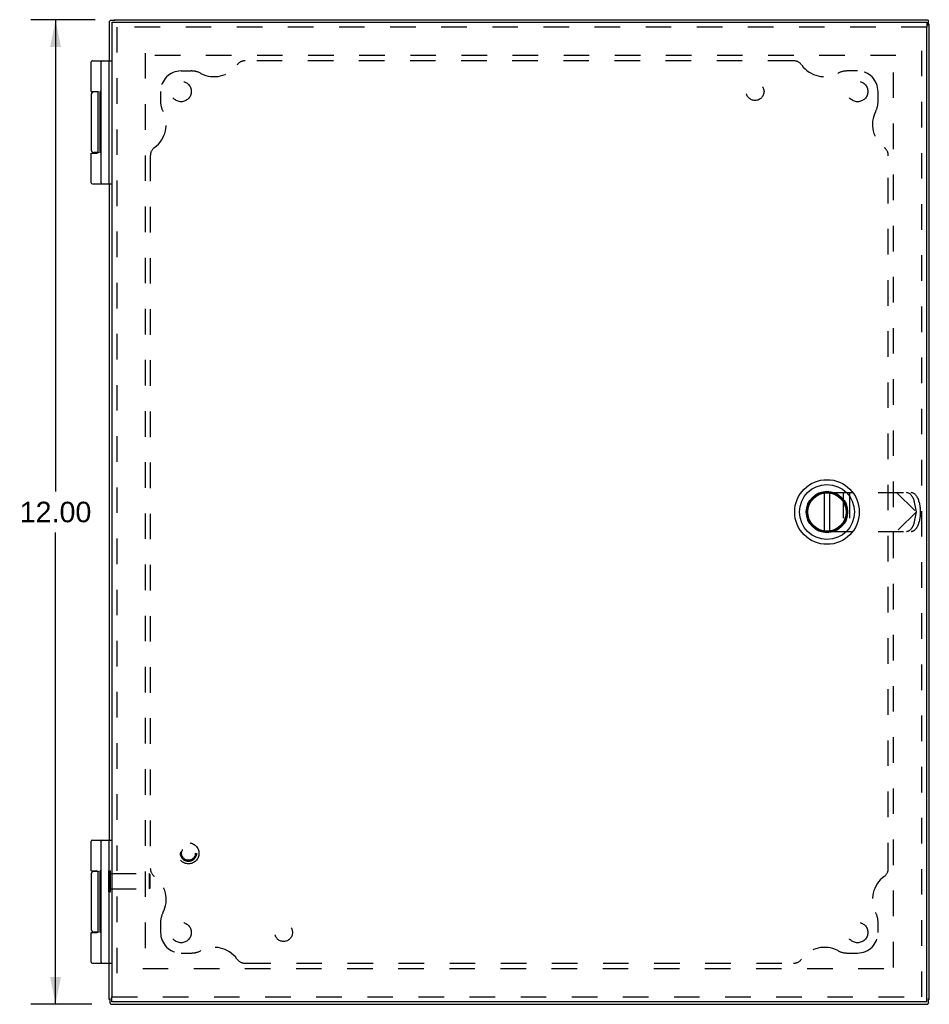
# Model space of a CAD drawing. Header units: inches. Extents: x 0 to 56.7, y 0 to 36.7.
# Tile 14 of 37: x 15.2 to 26.3, y 12.9 to 24.9. Entities that reach past the tile are written whole.
import ezdxf

# ---------------------------------------------------------------- set-up
doc = ezdxf.new("R2010")
doc.units = ezdxf.units.IN
doc.header["$LTSCALE"] = 3.116667
doc.header["$MEASUREMENT"] = 0
doc.linetypes.add('HIDDEN', pattern=[0.2, 0.1, -0.1])
doc.layers.get('0').update_dxf_attribs({"linetype": 'CONTINUOUS'})
for name, color, linetype in [('DEFAULT_2', 8, 'HIDDEN'), ('DIMENSIONS', 7, 'CONTINUOUS'), ('DOOR_ASSEMBLY', 7, 'CONTINUOUS'), ('SUBPANEL', 7, 'CONTINUOUS')]:
    doc.layers.add(name, color=color, linetype=linetype)
doc.styles.get("Standard").update_dxf_attribs({"font": 'arial.ttf'})
doc.dimstyles.new('DIMSTYLE_1', dxfattribs={"dimtxt": 0.25, "dimasz": 0.333333, "dimexe": 0.09, "dimexo": 0.07, "dimgap": 0.0375, "dimtad": 0, "dimtih": 1, "dimtoh": 1, "dimzin": 4, "dimdsep": 46, "dimtxsty": 'Standard', "dimblk": '_FILLED', "dimblk1": '_FILLED', "dimblk2": '_FILLED', "dimcen": 0.09, "dimadec": 3, "dimazin": 1, "dimtfac": 1, "dimtdec": 3, "dimtofl": 0, "dimtmove": 0, "dimatfit": 3, "dimldrblk": '_FILLED', "dimfxl": 0, "dimtolj": 1, "dimtzin": 4, "dimarcsym": 0})

# ---------------------------------------------------------------- blocks, each defined once
blk = doc.blocks.new('_FILLED')
at = {"color": 0, "linetype": 'ByBlock'}
blk.add_solid([(0, 0), (-1, 0.2), (-1, -0.2)], dxfattribs=at)
blk = doc.blocks.new('*D10')
at = {"layer": 'DIMENSIONS', "color": 2, "linetype": 'Continuous'}
for p, q in [((16.138, 24.889), (15.353, 24.889)), ((15.653, 24.889), (15.653, 19.139)), ((15.653, 12.889), (15.653, 18.639)), ((16.096, 12.889), (15.353, 12.889))]:
    blk.add_line(p, q, dxfattribs=at)
at = {"layer": 'DIMENSIONS', "color": 2, "linetype": 'Continuous', "xscale": 0.3333333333, "yscale": 0.3333333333, "zscale": 0.3333333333}
for p, rotation in [((15.653, 24.889), 90), ((15.653, 12.889), 270)]:
    blk.add_blockref('_FILLED', p, dxfattribs=dict(at, rotation=rotation))
at = {"layer": 'DIMENSIONS', "color": 2, "linetype": 'Continuous', "insert": (15.653, 19.014), "char_height": 0.25, "width": 0.87361, "attachment_point": 2, "line_spacing_factor": 0.9}
blk.add_mtext('12.00', dxfattribs=at)

msp = doc.modelspace()

# ---------------------------------------------------------------- linework, layer by layer
at = {"color": 3, "linetype": 'Continuous'}
for p, q in [((16.309, 24.869), (16.309, 24.389)), ((16.309, 24.869), (16.31, 24.869)), ((16.369, 24.889), (26.289, 24.889)), ((26.289, 24.889), (26.289, 24.888)), ((26.309, 12.949), (26.309, 24.829)), ((16.309, 22.889), (16.309, 14.889)), ((16.309, 12.949), (16.309, 13.389)), ((16.329, 12.889), (16.329, 12.89)), ((16.329, 12.889), (26.289, 12.889)), ((26.289, 12.889), (26.289, 12.89))]:
    msp.add_line(p, q, dxfattribs=at)
at = {"color": 7, "linetype": 'Continuous'}
for p, q in [((16.379, 24.881), (16.328, 24.881)), ((16.369, 24.889), (16.369, 24.881)), ((26.301, 24.819), (26.301, 24.87)), ((26.309, 24.829), (26.301, 24.829)), ((16.309, 22.889), (16.309, 24.389)), ((16.309, 13.389), (16.309, 14.889)), ((16.317, 12.949), (16.309, 12.949)), ((16.317, 12.959), (16.317, 12.908)), ((26.301, 12.908), (26.301, 12.959)), ((26.309, 12.949), (26.301, 12.949))]:
    msp.add_line(p, q, dxfattribs=at)
at = {"color": 3, "linetype": 'Continuous'}
for points in [[(16.31, 24.869), (16.31, 24.869), (16.311, 24.869), (16.311, 24.869), (16.312, 24.87), (16.313, 24.87), (16.314, 24.871), (16.315, 24.872), (16.316, 24.873), (16.317, 24.874), (16.318, 24.875), (16.319, 24.876), (16.32, 24.877)], [(16.328, 24.881), (16.327, 24.881), (16.326, 24.881), (16.325, 24.88), (16.324, 24.88), (16.323, 24.879), (16.322, 24.879), (16.321, 24.878), (16.32, 24.877)], [(26.289, 24.888), (26.289, 24.888), (26.289, 24.888), (26.289, 24.887), (26.29, 24.886), (26.29, 24.885), (26.291, 24.884), (26.292, 24.884), (26.293, 24.882), (26.294, 24.881), (26.295, 24.88), (26.296, 24.879), (26.297, 24.878)], [(26.301, 24.87), (26.301, 24.871), (26.301, 24.872), (26.3, 24.873), (26.3, 24.874), (26.299, 24.875), (26.299, 24.876), (26.298, 24.877), (26.297, 24.878)], [(16.317, 12.908), (16.317, 12.907), (16.318, 12.906), (16.318, 12.905), (16.318, 12.904), (16.319, 12.903), (16.319, 12.902), (16.32, 12.901), (16.321, 12.9)], [(16.329, 12.89), (16.329, 12.89), (16.329, 12.89), (16.329, 12.891), (16.328, 12.892), (16.328, 12.893), (16.327, 12.894), (16.326, 12.894), (16.325, 12.896), (16.324, 12.897), (16.323, 12.898), (16.322, 12.899), (16.321, 12.9)], [(26.289, 12.89), (26.289, 12.89), (26.289, 12.89), (26.289, 12.891), (26.29, 12.892), (26.29, 12.893), (26.291, 12.894), (26.292, 12.894), (26.293, 12.896), (26.294, 12.897), (26.295, 12.898), (26.296, 12.899), (26.297, 12.9)], [(26.301, 12.908), (26.301, 12.907), (26.301, 12.906), (26.3, 12.905), (26.3, 12.904), (26.299, 12.903), (26.299, 12.902), (26.298, 12.901), (26.297, 12.9)]]:
    msp.add_lwpolyline(points, dxfattribs=at)
at = {"layer": 'DEFAULT_2', "color": 8, "linetype": 'HIDDEN'}
for p, q in [((16.747, 24.482), (16.747, 13.339)), ((25.902, 24.451), (16.759, 24.451)), ((25.871, 13.339), (25.871, 24.439)), ((16.305, 14.261), (16.305, 14.517)), ((16.305, 14.517), (16.323, 14.517)), ((16.323, 14.261), (16.323, 14.517)), ((16.323, 14.483), (16.795, 14.483)), ((16.805, 14.473), (16.795, 14.483)), ((16.795, 14.483), (16.795, 14.295)), ((16.805, 14.473), (16.805, 14.305)), ((16.323, 14.295), (16.795, 14.295)), ((16.805, 14.305), (16.795, 14.295)), ((16.305, 14.261), (16.323, 14.261)), ((16.716, 13.327), (25.902, 13.327))]:
    msp.add_line(p, q, dxfattribs=at)
at = {"layer": 'DOOR_ASSEMBLY', "color": 7, "linetype": 'Continuous'}
for p, q in [((16.339, 24.859), (16.339, 24.799)), ((26.279, 24.859), (26.279, 24.799)), ((16.089, 24.014), (16.089, 24.376)), ((16.102, 24.389), (16.339, 24.389)), ((16.209, 22.902), (16.209, 24.376)), ((16.173, 24.009), (16.119, 24.009)), ((16.168, 24.012), (16.168, 24.009)), ((16.174, 23.274), (16.174, 24.004)), ((16.199, 23.266), (16.199, 24.015)), ((16.209, 24.015), (16.199, 24.015)), ((16.209, 24.01), (16.199, 24.01)), ((16.089, 23.979), (16.089, 23.299)), ((16.209, 23.912), (16.199, 23.912)), ((16.209, 23.764), (16.199, 23.764)), ((16.209, 23.529), (16.199, 23.529)), ((16.209, 23.514), (16.199, 23.514)), ((16.089, 22.902), (16.089, 23.264)), ((16.089, 23.264), (16.159, 23.264)), ((16.173, 23.269), (16.119, 23.269)), ((16.168, 23.269), (16.168, 23.266)), ((16.209, 23.266), (16.199, 23.266)), ((16.102, 22.889), (16.339, 22.889)), ((25.026, 19.121), (25.026, 19.127)), ((25.029, 18.657), (25.029, 19.121)), ((25.092, 19.121), (25.092, 18.657)), ((25.095, 19.127), (25.095, 19.121)), ((24.823, 18.923), (24.829, 18.923)), ((24.829, 18.855), (24.823, 18.855)), ((25.292, 18.923), (25.298, 18.923)), ((25.298, 18.855), (25.292, 18.855)), ((25.026, 18.651), (25.026, 18.657)), ((25.095, 18.657), (25.095, 18.651)), ((16.102, 14.889), (16.339, 14.889)), ((16.089, 14.514), (16.089, 14.876)), ((16.209, 13.402), (16.209, 14.876)), ((16.089, 14.479), (16.089, 13.799)), ((16.173, 14.509), (16.119, 14.509)), ((16.168, 14.512), (16.168, 14.509)), ((16.174, 13.774), (16.174, 14.504)), ((16.199, 13.766), (16.199, 14.515)), ((16.209, 14.515), (16.199, 14.515)), ((16.209, 14.51), (16.199, 14.51)), ((16.209, 14.412), (16.199, 14.412)), ((16.209, 14.264), (16.199, 14.264)), ((16.209, 14.029), (16.199, 14.029)), ((16.209, 14.014), (16.199, 14.014)), ((16.089, 13.402), (16.089, 13.764)), ((16.089, 13.764), (16.159, 13.764)), ((16.173, 13.769), (16.119, 13.769)), ((16.168, 13.769), (16.168, 13.766)), ((16.209, 13.766), (16.199, 13.766)), ((16.102, 13.389), (16.339, 13.389)), ((16.339, 12.919), (16.339, 12.979)), ((26.279, 12.919), (26.279, 12.979))]:
    msp.add_line(p, q, dxfattribs=at)
at = {"layer": 'DOOR_ASSEMBLY', "color": 3, "linetype": 'Continuous'}
for p, q in [((16.339, 24.859), (26.279, 24.859)), ((16.339, 24.799), (16.339, 12.979)), ((26.279, 12.979), (26.279, 24.799)), ((26.279, 12.919), (16.339, 12.919))]:
    msp.add_line(p, q, dxfattribs=at)
at = {"layer": 'DOOR_ASSEMBLY', "color": 8, "linetype": 'HIDDEN'}
for p, q in [((26.279, 24.799), (16.339, 24.799)), ((16.399, 24.799), (16.399, 12.979)), ((26.219, 12.979), (26.219, 24.799)), ((25.061, 19.125), (26.09, 19.125)), ((25.257, 19.125), (25.257, 18.653)), ((25.336, 19.125), (25.336, 18.653)), ((25.91, 19.125), (26.151, 18.889)), ((26.151, 18.889), (26.129, 19.007)), ((26.186, 19.007), (26.199, 18.941)), ((26.151, 18.889), (25.91, 18.653)), ((26.129, 18.771), (26.151, 18.889)), ((26.202, 18.871), (26.202, 18.907)), ((26.199, 18.837), (26.186, 18.771)), ((25.061, 18.653), (26.09, 18.653)), ((16.339, 12.979), (26.279, 12.979))]:
    msp.add_line(p, q, dxfattribs=at)
at = {"layer": 'DOOR_ASSEMBLY', "color": 7, "linetype": 'Continuous'}
for points in [[(16.089, 24.014), (16.159, 24.014), (16.159, 24.014), (16.16, 24.014), (16.16, 24.014), (16.161, 24.014), (16.161, 24.014), (16.162, 24.014), (16.162, 24.014), (16.163, 24.014), (16.163, 24.014), (16.164, 24.014), (16.164, 24.014), (16.165, 24.013), (16.165, 24.013), (16.165, 24.013), (16.166, 24.013), (16.166, 24.013), (16.166, 24.013), (16.167, 24.013), (16.167, 24.013), (16.167, 24.013), (16.168, 24.013), (16.168, 24.013), (16.168, 24.013), (16.168, 24.012), (16.169, 24.012), (16.169, 24.012), (16.169, 24.012), (16.169, 24.012), (16.169, 24.012), (16.17, 24.012), (16.17, 24.012), (16.17, 24.011), (16.17, 24.011), (16.17, 24.011), (16.171, 24.011), (16.171, 24.011), (16.171, 24.011), (16.171, 24.011), (16.171, 24.011), (16.171, 24.011), (16.171, 24.01), (16.172, 24.01), (16.172, 24.01), (16.172, 24.01), (16.172, 24.01), (16.172, 24.01), (16.172, 24.01), (16.172, 24.01), (16.172, 24.009), (16.172, 24.009), (16.172, 24.009), (16.173, 24.009), (16.173, 24.009), (16.173, 24.009), (16.173, 24.009), (16.173, 24.009), (16.173, 24.008), (16.173, 24.008), (16.173, 24.008), (16.173, 24.008), (16.173, 24.008), (16.173, 24.008), (16.173, 24.008), (16.173, 24.008), (16.173, 24.008), (16.174, 24.007), (16.174, 24.007), (16.174, 24.007), (16.174, 24.007), (16.174, 24.007), (16.174, 24.007), (16.174, 24.007), (16.174, 24.007), (16.174, 24.006), (16.174, 24.006), (16.174, 24.006), (16.174, 24.006), (16.174, 24.006), (16.174, 24.006), (16.174, 24.006), (16.174, 24.006), (16.174, 24.006), (16.174, 24.005), (16.174, 24.005), (16.174, 24.005), (16.174, 24.005), (16.174, 24.005), (16.174, 24.005), (16.174, 24.005), (16.174, 24.005), (16.174, 24.005), (16.174, 24.005), (16.174, 24.004), (16.174, 24.004), (16.174, 24.004), (16.174, 24.004), (16.174, 24.004)], [(16.174, 23.274), (16.174, 23.274), (16.174, 23.274), (16.174, 23.274), (16.174, 23.274), (16.174, 23.273), (16.174, 23.273), (16.174, 23.273), (16.174, 23.273), (16.174, 23.273), (16.174, 23.273), (16.174, 23.273), (16.174, 23.273), (16.174, 23.273), (16.174, 23.272), (16.174, 23.272), (16.174, 23.272), (16.174, 23.272), (16.174, 23.272), (16.174, 23.272), (16.174, 23.272), (16.174, 23.272), (16.174, 23.272), (16.174, 23.272), (16.174, 23.271), (16.174, 23.271), (16.174, 23.271), (16.174, 23.271), (16.174, 23.271), (16.174, 23.271), (16.174, 23.271), (16.174, 23.271), (16.173, 23.27), (16.173, 23.27), (16.173, 23.27), (16.173, 23.27), (16.173, 23.27), (16.173, 23.27), (16.173, 23.27), (16.173, 23.27), (16.173, 23.27), (16.173, 23.269), (16.173, 23.269), (16.173, 23.269), (16.173, 23.269), (16.173, 23.269), (16.172, 23.269), (16.172, 23.269), (16.172, 23.269), (16.172, 23.268), (16.172, 23.268), (16.172, 23.268), (16.172, 23.268), (16.172, 23.268), (16.172, 23.268), (16.172, 23.268), (16.171, 23.268), (16.171, 23.267), (16.171, 23.267), (16.171, 23.267), (16.171, 23.267), (16.171, 23.267), (16.171, 23.267), (16.17, 23.267), (16.17, 23.267), (16.17, 23.267), (16.17, 23.266), (16.17, 23.266), (16.169, 23.266), (16.169, 23.266), (16.169, 23.266), (16.169, 23.266), (16.169, 23.266), (16.168, 23.266), (16.168, 23.265), (16.168, 23.265), (16.168, 23.265), (16.167, 23.265), (16.167, 23.265), (16.167, 23.265), (16.166, 23.265), (16.166, 23.265), (16.166, 23.265), (16.165, 23.265), (16.165, 23.265), (16.165, 23.264), (16.164, 23.264), (16.164, 23.264), (16.163, 23.264), (16.163, 23.264), (16.162, 23.264), (16.162, 23.264), (16.161, 23.264), (16.161, 23.264), (16.16, 23.264), (16.16, 23.264), (16.159, 23.264), (16.159, 23.264)], [(16.089, 14.514), (16.159, 14.514), (16.159, 14.514), (16.16, 14.514), (16.16, 14.514), (16.161, 14.514), (16.161, 14.514), (16.162, 14.514), (16.162, 14.514), (16.163, 14.514), (16.163, 14.514), (16.164, 14.514), (16.164, 14.514), (16.165, 14.513), (16.165, 14.513), (16.165, 14.513), (16.166, 14.513), (16.166, 14.513), (16.166, 14.513), (16.167, 14.513), (16.167, 14.513), (16.167, 14.513), (16.168, 14.513), (16.168, 14.513), (16.168, 14.513), (16.168, 14.512), (16.169, 14.512), (16.169, 14.512), (16.169, 14.512), (16.169, 14.512), (16.169, 14.512), (16.17, 14.512), (16.17, 14.512), (16.17, 14.511), (16.17, 14.511), (16.17, 14.511), (16.171, 14.511), (16.171, 14.511), (16.171, 14.511), (16.171, 14.511), (16.171, 14.511), (16.171, 14.511), (16.171, 14.51), (16.172, 14.51), (16.172, 14.51), (16.172, 14.51), (16.172, 14.51), (16.172, 14.51), (16.172, 14.51), (16.172, 14.51), (16.172, 14.509), (16.172, 14.509), (16.172, 14.509), (16.173, 14.509), (16.173, 14.509), (16.173, 14.509), (16.173, 14.509), (16.173, 14.509), (16.173, 14.508), (16.173, 14.508), (16.173, 14.508), (16.173, 14.508), (16.173, 14.508), (16.173, 14.508), (16.173, 14.508), (16.173, 14.508), (16.173, 14.508), (16.174, 14.507), (16.174, 14.507), (16.174, 14.507), (16.174, 14.507), (16.174, 14.507), (16.174, 14.507), (16.174, 14.507), (16.174, 14.507), (16.174, 14.506), (16.174, 14.506), (16.174, 14.506), (16.174, 14.506), (16.174, 14.506), (16.174, 14.506), (16.174, 14.506), (16.174, 14.506), (16.174, 14.506), (16.174, 14.505), (16.174, 14.505), (16.174, 14.505), (16.174, 14.505), (16.174, 14.505), (16.174, 14.505), (16.174, 14.505), (16.174, 14.505), (16.174, 14.505), (16.174, 14.505), (16.174, 14.504), (16.174, 14.504), (16.174, 14.504), (16.174, 14.504), (16.174, 14.504)], [(16.174, 13.774), (16.174, 13.774), (16.174, 13.774), (16.174, 13.774), (16.174, 13.774), (16.174, 13.773), (16.174, 13.773), (16.174, 13.773), (16.174, 13.773), (16.174, 13.773), (16.174, 13.773), (16.174, 13.773), (16.174, 13.773), (16.174, 13.773), (16.174, 13.772), (16.174, 13.772), (16.174, 13.772), (16.174, 13.772), (16.174, 13.772), (16.174, 13.772), (16.174, 13.772), (16.174, 13.772), (16.174, 13.772), (16.174, 13.772), (16.174, 13.771), (16.174, 13.771), (16.174, 13.771), (16.174, 13.771), (16.174, 13.771), (16.174, 13.771), (16.174, 13.771), (16.174, 13.771), (16.173, 13.77), (16.173, 13.77), (16.173, 13.77), (16.173, 13.77), (16.173, 13.77), (16.173, 13.77), (16.173, 13.77), (16.173, 13.77), (16.173, 13.77), (16.173, 13.769), (16.173, 13.769), (16.173, 13.769), (16.173, 13.769), (16.173, 13.769), (16.172, 13.769), (16.172, 13.769), (16.172, 13.769), (16.172, 13.768), (16.172, 13.768), (16.172, 13.768), (16.172, 13.768), (16.172, 13.768), (16.172, 13.768), (16.172, 13.768), (16.171, 13.768), (16.171, 13.767), (16.171, 13.767), (16.171, 13.767), (16.171, 13.767), (16.171, 13.767), (16.171, 13.767), (16.17, 13.767), (16.17, 13.767), (16.17, 13.767), (16.17, 13.766), (16.17, 13.766), (16.169, 13.766), (16.169, 13.766), (16.169, 13.766), (16.169, 13.766), (16.169, 13.766), (16.168, 13.766), (16.168, 13.765), (16.168, 13.765), (16.168, 13.765), (16.167, 13.765), (16.167, 13.765), (16.167, 13.765), (16.166, 13.765), (16.166, 13.765), (16.166, 13.765), (16.165, 13.765), (16.165, 13.765), (16.165, 13.764), (16.164, 13.764), (16.164, 13.764), (16.163, 13.764), (16.163, 13.764), (16.162, 13.764), (16.162, 13.764), (16.161, 13.764), (16.161, 13.764), (16.16, 13.764), (16.16, 13.764), (16.159, 13.764), (16.159, 13.764)]]:
    msp.add_lwpolyline(points, dxfattribs=at)
for radius in [0.394, 0.335, 0.252, 0.24, 0.234]:
    msp.add_circle((25.061, 18.889), radius, dxfattribs=at)
at = {"layer": 'DOOR_ASSEMBLY', "color": 8, "linetype": 'HIDDEN'}
for radius in [0.128, 0.0981, 0.094, 0.084]:
    msp.add_circle((17.274, 14.729), radius, dxfattribs=at)
at = {"layer": 'DOOR_ASSEMBLY', "color": 7, "linetype": 'Continuous'}
for centre, radius, start, end in [((16.102, 24.376), 0.013, 90, 180), ((16.222, 24.376), 0.013, 90, 180), ((16.119, 23.979), 0.03, 90, 180), ((16.119, 23.299), 0.03, 180, 270), ((16.102, 22.902), 0.013, 180, 270), ((16.222, 22.902), 0.013, 180, 270), ((16.102, 14.876), 0.013, 90, 180), ((16.222, 14.876), 0.013, 90, 180), ((16.119, 14.479), 0.03, 90, 180), ((16.119, 13.799), 0.03, 180, 270), ((16.102, 13.402), 0.013, 180, 270), ((16.222, 13.402), 0.013, 180, 270)]:
    msp.add_arc(centre, radius, start, end, dxfattribs=at)
at = {"layer": 'DOOR_ASSEMBLY', "color": 8, "linetype": 'HIDDEN'}
msp.add_arc((25.061, 18.889), 0.236, 90, 270, dxfattribs=at)
for centre, major_axis, ratio, start_param, end_param in [((26.055, 19.007), (-0.035, 0.116), 0.592673, -1.745307, -0.174511), ((26.112, 19.007), (-0.035, 0.116), 0.592673, -1.745307, -0.174511), ((26.151, 18.907), (0, 0.0984), 0.51423, -1.570796, -1.22173), ((26.151, 18.871), (0, 0.0984), 0.51423, -1.919862, -1.570796), ((26.055, 18.771), (0.035, 0.116), 0.592673, -2.967082, -1.396285), ((26.112, 18.771), (0.035, 0.116), 0.592673, -2.967082, -1.396285)]:
    msp.add_ellipse(centre, major_axis=major_axis, ratio=ratio, start_param=start_param, end_param=end_param, dxfattribs=at)
at = {"layer": 'SUBPANEL', "color": 8, "linetype": 'HIDDEN'}
for p, q in [((24.651, 24.389), (17.967, 24.389)), ((17.184, 24.264), (17.309, 24.264)), ((25.434, 24.264), (25.309, 24.264)), ((16.934, 24.014), (16.934, 23.889)), ((25.684, 23.889), (25.684, 24.014)), ((16.809, 23.231), (16.809, 14.547)), ((25.809, 14.547), (25.809, 23.231)), ((16.934, 13.889), (16.934, 13.764)), ((25.684, 13.764), (25.684, 13.889)), ((17.184, 13.514), (17.309, 13.514)), ((25.309, 13.514), (25.434, 13.514)), ((17.967, 13.389), (24.651, 13.389))]:
    msp.add_line(p, q, dxfattribs=at)
for centre, radius in [((17.184, 24.014), 0.125), ((24.184, 24.014), 0.109), ((25.434, 24.014), 0.125), ((17.184, 13.764), 0.125), ((18.434, 13.764), 0.109), ((25.434, 13.764), 0.125)]:
    msp.add_circle(centre, radius, dxfattribs=at)
for centre, radius, start, end in [((17.967, 24.264), 0.125, 90, 144.1013), ((24.651, 24.264), 0.125, 35.8987, 90), ((17.184, 24.014), 0.25, 90, 180), ((17.309, 24.014), 0.25, 62.1089, 90), ((17.587, 24.539), 0.344, 242.1089, 324.1013), ((25.031, 24.539), 0.344, 215.8987, 297.8911), ((25.309, 24.014), 0.25, 90, 117.8911), ((25.434, 24.014), 0.25, 0, 90), ((17.184, 23.889), 0.25, 180, 207.8911), ((25.434, 23.889), 0.25, 332.1089, 360), ((16.659, 23.611), 0.344, 305.8987, 27.8911), ((25.959, 23.611), 0.344, 152.1089, 234.1013), ((16.934, 23.231), 0.125, 125.8987, 180), ((25.684, 23.231), 0.125, 0, 54.1013), ((16.934, 14.547), 0.125, 180, 234.1013), ((25.684, 14.547), 0.125, 305.8987, 360), ((16.659, 14.167), 0.344, 332.1089, 54.1013), ((25.959, 14.167), 0.344, 125.8987, 207.8911), ((17.184, 13.889), 0.25, 152.1089, 180), ((25.434, 13.889), 0.25, 0, 27.8911), ((17.184, 13.764), 0.25, 180, 270), ((25.434, 13.764), 0.25, 270, 360), ((17.587, 13.239), 0.344, 35.8987, 117.8911), ((25.031, 13.239), 0.344, 62.1089, 144.1013), ((17.309, 13.764), 0.25, 270, 297.8911), ((17.967, 13.514), 0.125, 215.8987, 270), ((24.651, 13.514), 0.125, 270, 324.1013), ((25.309, 13.764), 0.25, 242.1089, 270)]:
    msp.add_arc(centre, radius, start, end, dxfattribs=at)

# ---------------------------------------------------------------- dimensions: what is measured, and where the dimension line sits
at = {"layer": 'DIMENSIONS', "color": 2, "linetype": 'Continuous'}
dim = msp.add_linear_dim(base=(15.653, 24.889), p1=(16.166, 12.889), p2=(16.208, 24.889), angle=90, dimstyle='DIMSTYLE_1', dxfattribs=at)
dim.commit()
dim.dimension.update_dxf_attribs({"geometry": '*D10', "text_midpoint": (15.663, 18.888), "dimtype": 160})

doc.saveas('drawing.dxf')
